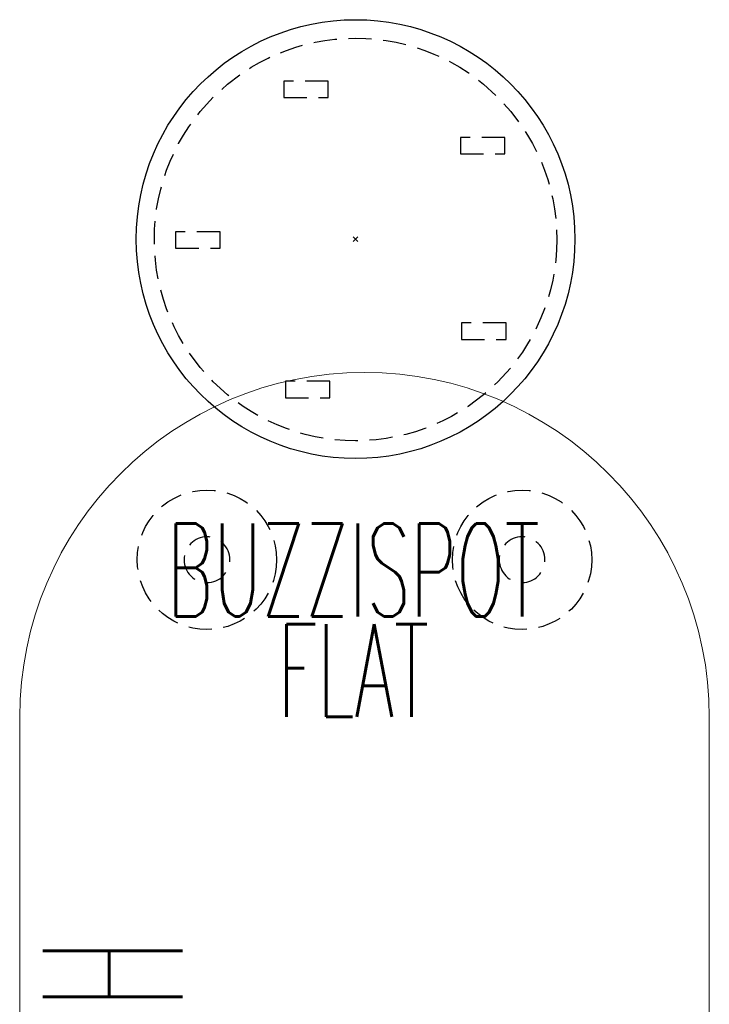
# Model space of a CAD drawing. Header units: inches. Extents: x 159 to 1116, y 667 to 1015.
# Tile 28 of 66: x 291 to 321, y 755 to 797. Entities that reach past the tile are written whole.
import ezdxf
from ezdxf.enums import TextEntityAlignment as Align

# ---------------------------------------------------------------- set-up
doc = ezdxf.new("R2010")
doc.units = ezdxf.units.IN
doc.header["$MEASUREMENT"] = 0
doc.header["$PDMODE"] = 3
doc.header["$PDSIZE"] = 0.1
doc.linetypes.add('DASHEDX2', pattern=[1.5, 1, -0.5])
for name, color, linetype in [('A-FURN-P-COLLECTION-SEAT', 12, 'Continuous'), ('A-FURN-P-COLLECTION-SEAT-TEXT2', 12, 'Continuous'), ('A-FURN-P-COLLECTION-SEAT-TEXT3', 12, 'Continuous'), ('A-FURN-P-TABLE-SUPPORT', 202, 'DASHEDX2'), ('A-FURN-P-TABLE-TEXT3', 3, 'Continuous'), ('PSATTR', 7, 'Continuous')]:
    doc.layers.add(name, color=color, linetype=linetype)
doc.layers.add('A-FURN-P-TABLE', color=135, linetype='Continuous', lineweight=9)
doc.styles.add('0', font='TXT.shx')
doc.styles.add('CAD_FNT', font='TXT.SHX', dxfattribs={"width": 0.6})

# ---------------------------------------------------------------- blocks, each defined once
blk = doc.blocks.new('TCRT-3060-LJSNVGX-2D')
at = {"layer": 'A-FURN-P-TABLE'}
for p, q in [((15, 14.84), (-15, 14.84)), ((15, -14.84), (-15, -14.84))]:
    blk.add_line(p, q, dxfattribs=at)
for centre, start, end in [((-15, 0), 90, 270), ((15, 0), 270, 90)]:
    blk.add_arc(centre, 14.84, start, end, dxfattribs=at)
blk.add_point((0, 0), dxfattribs=at)
at = {"layer": 'A-FURN-P-TABLE-SUPPORT', "linetype": 'DASHEDX2'}
for centre in [(-21.781, 6.781), (21.781, 6.781), (-21.781, -6.781), (21.781, -6.781)]:
    blk.add_circle(centre, 3, dxfattribs=at)
at = {"layer": 'A-FURN-P-TABLE-SUPPORT', "linetype": 'DASHEDX2', "extrusion": (0, 0, -1)}
for centre in [(21.781, 6.781), (-21.781, 6.781), (21.781, -6.781), (-21.781, -6.781)]:
    blk.add_circle(centre, 0.984, dxfattribs=at)
at = {"layer": 'A-FURN-P-TABLE-TEXT3', "style": 'CAD_FNT', "width": 0.55, "flags": 8}
blk.add_attdef('ITEXT3', text='', height=6, dxfattribs=at).set_placement((0, 13.84), align=Align.TOP_CENTER)
at = {"layer": 'PSATTR', "flags": 1}
for tag in ['PSON', 'PSMC', 'PSDH', 'PSPN', 'PSQT', 'PSEC', 'PST5', 'PST4', 'PST3', 'PST2', 'PST1']:
    blk.add_attdef(tag, text='', height=1, dxfattribs=at).set_placement((0, 0), align=Align.TOP_CENTER)
blk = doc.blocks.new('HCBZ-STPF-2C-2D')
at = {"layer": 'A-FURN-P-COLLECTION-SEAT', "linetype": 'DASHEDX2'}
for p, q in [((-1.175, 6.8), (-3.094, 6.8)), ((-3.094, 6.8), (-3.094, 6.092)), ((-1.175, 6.092), (-1.175, 6.8)), ((-3.094, 6.092), (-1.175, 6.092)), ((6.431, 4.376), (4.511, 4.376)), ((4.511, 4.376), (4.511, 3.668)), ((6.431, 3.668), (6.431, 4.376)), ((4.511, 3.668), (6.431, 3.668)), ((-5.83, 0.316), (-7.75, 0.316)), ((-7.75, 0.316), (-7.75, -0.392)), ((-5.83, -0.392), (-5.83, 0.316)), ((-7.75, -0.392), (-5.83, -0.392)), ((6.475, -3.606), (4.556, -3.606)), ((4.556, -3.606), (4.556, -4.314)), ((6.475, -4.314), (6.475, -3.606)), ((4.556, -4.314), (6.475, -4.314)), ((-1.102, -6.115), (-3.022, -6.115)), ((-3.022, -6.115), (-3.022, -6.824)), ((-1.102, -6.824), (-1.102, -6.115)), ((-3.022, -6.824), (-1.102, -6.824))]:
    blk.add_line(p, q, dxfattribs=at)
at = {"layer": 'A-FURN-P-COLLECTION-SEAT'}
blk.add_circle((0, -0.002), 9.44, dxfattribs=at)
at = {"layer": 'A-FURN-P-COLLECTION-SEAT', "linetype": 'DASHEDX2'}
blk.add_circle((0, -0.018), 8.66, dxfattribs=at)
at = {"layer": 'A-FURN-P-COLLECTION-SEAT'}
blk.add_point((0, 0), dxfattribs=at)
at = {"layer": 'A-FURN-P-COLLECTION-SEAT-TEXT2', "style": '0', "width": 0.55, "flags": 8}
blk.add_attdef('ITEXT2', text='', height=4, dxfattribs=at).set_placement((-0.091, -12.236), align=Align.TOP_CENTER)
at = {"layer": 'A-FURN-P-COLLECTION-SEAT-TEXT3', "style": '0', "width": 0.55, "flags": 8}
blk.add_attdef('ITEXT3', text='', height=4, dxfattribs=at).set_placement((-0.091, -16.561), align=Align.TOP_CENTER)
at = {"layer": 'PSATTR', "flags": 1}
for tag in ['PSON', 'PSMC', 'PSDH', 'PSPN', 'PSQT', 'PSEC', 'PST5', 'PST4', 'PST3', 'PST2', 'PST1']:
    blk.add_attdef(tag, text='', height=1, dxfattribs=at).set_placement((0, 0), align=Align.TOP_CENTER)

msp = doc.modelspace()

# ---------------------------------------------------------------- block references
ref = msp.add_blockref('HCBZ-STPF-2C-2D', (305.501, 788.002))
ref.add_attrib('ITEXT3', 'FLAT', dxfattribs={"layer": 'A-FURN-P-COLLECTION-SEAT-TEXT3', "height": 4, "style": '0', "width": 0.55}).set_placement((305.41, 771.441), align=Align.TOP_CENTER)
ref.add_attrib('ITEXT2', 'BUZZISPOT', dxfattribs={"layer": 'A-FURN-P-COLLECTION-SEAT-TEXT2', "height": 4, "style": '0', "width": 0.55}).set_placement((305.41, 775.766), align=Align.TOP_CENTER)
ref = msp.add_blockref('TCRT-3060-LJSNVGX-2D', (305.886, 752.425), dxfattribs=dict(rotation=90.00000000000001))
ref.add_attrib('ITEXT3', '29"H', dxfattribs={"layer": 'A-FURN-P-TABLE-TEXT3', "height": 6, "rotation": 90, "style": 'CAD_FNT', "width": 0.55}).set_placement((292.046, 752.425), align=Align.TOP_CENTER)

doc.saveas('drawing.dxf')
